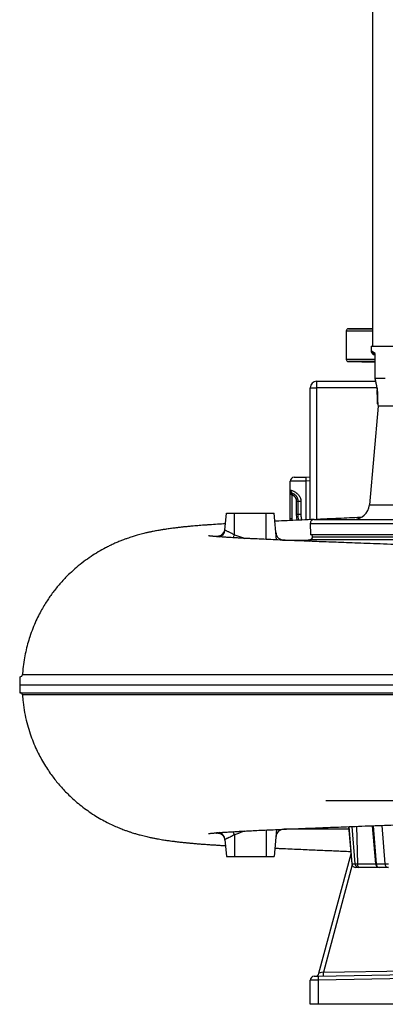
# Model space of a CAD drawing. Header units: millimetres. Extents: x 5580 to 12274, y 2394 to 14725.
# Tile 1 of 13: x 5580 to 7869, y 2394 to 8559. Entities that reach past the tile are written whole.
import ezdxf

# ---------------------------------------------------------------- set-up
doc = ezdxf.new("R2010")
doc.units = ezdxf.units.MM
doc.header["$LTSCALE"] = 5

msp = doc.modelspace()

# ---------------------------------------------------------------- linework, layer by layer
at = {"color": 7, "linetype": 'Continuous', "lineweight": 25}
for p, q in [((7789.1, 11260.1), (7789.1, 6514.9)), ((7624.1, 6608.9), (7624.1, 6433.3)), ((7789.1, 6626.5), (7638.8, 6623.9)), ((7781.1, 6514.9), (7780.6, 6486.1)), ((7781.1, 6514.9), (11017, 6514.9)), ((7638.8, 6418.3), (7804, 6415.5)), ((7439.1, 6294.9), (7439.1, 6254.9)), ((7439.1, 6294.9), (7807.7, 6294.9)), ((7803.7, 6313.7), (7803.8, 6313.4)), ((7869.2, 6313.4), (7803.8, 6313.4)), ((7399.1, 5428.2), (7399.1, 6254.9)), ((7399.1, 6254.9), (7439.1, 6254.9)), ((7824.1, 6139.9), (7769.9, 5521.2)), ((7821.9, 6148.1), (7824.1, 6139.9)), ((7924.9, 6139.9), (7824.1, 6139.9)), ((7298.6, 5694), (7372.3, 5695.3)), ((7372.3, 5695.3), (7399.1, 5695.8)), ((7372.3, 5670.3), (7274.1, 5669)), ((7274.1, 5614.3), (7274.1, 5669)), ((7274.1, 5434.1), (7274.1, 5614.3)), ((7284.1, 5582.7), (7288.4, 5591.7)), ((7284.1, 5582.7), (7284.1, 5434.1)), ((7287.4, 5581.3), (7290.7, 5590.7)), ((7314.1, 5462.9), (7314.1, 5543.6)), ((7314.1, 5543.6), (7324.1, 5543.6)), ((7324.1, 5543.6), (7340.7, 5543.6)), ((7324.1, 5462.9), (7324.1, 5543.6)), ((7340.7, 5543.6), (7340.7, 5462.9)), ((6864.7, 5363.3), (6874.1, 5469.9)), ((6874.1, 5469.9), (6924.1, 5469.9)), ((6924.1, 5469.9), (7124.1, 5469.9)), ((6924.1, 5334.4), (6924.1, 5469.9)), ((7124.1, 5469.9), (7174.1, 5469.9)), ((7188.8, 5301.7), (7174.1, 5469.9)), ((7274.5, 5422.7), (7274.1, 5434.1)), ((7284.1, 5434.1), (7274.1, 5434.1)), ((7314.1, 5462.9), (7324.1, 5462.9)), ((7324.1, 5462.9), (7340.7, 5462.9)), ((7424.5, 5429.9), (8021.5, 5429.9)), ((7399.5, 5404.5), (7400.7, 5334.9)), ((7399.1, 5304.9), (7400.5, 5304.9)), ((7400.5, 5304.9), (7404, 5304.9)), ((7400.7, 5334.9), (8013.2, 5334.9)), ((7404, 5304.9), (8009.3, 5304.9)), ((7234.8, 5299.9), (7378.8, 5299.9)), ((5580.7, 4444.9), (5579.9, 4394.9)), ((5579.9, 4394.9), (5580.7, 4344.9)), ((6924.1, 3455.4), (6924.1, 3319.9)), ((7188.8, 3488.1), (7174.1, 3319.9)), ((7640.9, 3489.9), (7234.8, 3489.9)), ((7639.5, 3506.3), (7659.9, 3272.7)), ((7787.8, 3511.8), (7808.7, 3272.7)), ((6864.7, 3426.5), (6874.1, 3319.9)), ((7454, 2587.7), (7654.4, 3335.8)), ((6874.1, 3319.9), (6924.1, 3319.9)), ((6924.1, 3319.9), (7124.1, 3319.9)), ((7124.1, 3319.9), (7174.1, 3319.9)), ((7660.1, 3272.7), (7679.3, 3272.7)), ((7679.3, 3272.7), (7696.1, 3272.7)), ((7811.2, 3272.7), (7866.8, 3272.7)), ((7866.8, 3272.7), (7889, 3272.7)), ((7684.9, 3249.9), (7684.8, 3249.9)), ((7703.7, 3249.9), (7684.9, 3249.9)), ((7705, 3249.9), (7703.7, 3249.9)), ((7833.6, 3249.9), (7705, 3249.9)), ((7833.8, 3249.9), (7833.6, 3249.9)), ((7888.6, 3249.9), (7833.8, 3249.9)), ((7448.2, 2569.5), (9304.1, 2601.9)), ((7448.2, 2544.5), (7399.1, 2544)), ((7399.1, 2393.6), (7399.1, 2544)), ((7423.6, 2569), (7448.2, 2569.5)), ((9304.1, 2576.9), (7448.2, 2544.5)), ((7448.2, 2544.5), (7448.2, 2393.6)), ((7448.2, 2393.6), (7399.1, 2393.6)), ((9399.1, 2393.6), (7448.2, 2393.6))]:
    msp.add_line(p, q, dxfattribs=at)
at = {"color": 8, "linetype": 'Continuous', "lineweight": 25}
for p, q in [((7789.1, 6608.9), (7624.1, 6608.9)), ((7638.8, 6623.9), (7789.1, 6623.9)), ((7624.1, 6433.3), (7803.6, 6433.3)), ((7803.7, 6418.3), (7638.8, 6418.3)), ((7439.1, 6254.9), (7439.1, 5429.9)), ((7816.1, 6254.9), (7439.1, 6254.9)), ((7817.9, 6243.3), (7818, 6242.2)), ((7399.1, 5670.8), (7372.3, 5670.3)), ((7372.3, 5670.3), (7372.3, 5427)), ((7769.9, 5521.2), (11028.2, 5521.2)), ((7124.1, 5304.6), (7124.1, 5469.9)), ((7284.1, 5434.1), (7284.5, 5423.1)), ((7399.5, 5404.5), (8019.2, 5404.5)), ((6803.2, 5322.9), (6803.1, 5324.8)), ((7404, 5304.9), (7403.2, 5292.7)), ((7414.1, 5319.9), (8011.9, 5319.9)), ((6803.1, 3465.1), (6803, 3466.9)), ((7124.1, 3485.2), (7124.1, 3319.9)), ((7639.8, 3506.3), (7660.1, 3272.7)), ((7659.2, 3507.1), (7679.3, 3272.7)), ((7688.7, 3508.2), (7696.1, 3272.7)), ((7792.2, 3512), (7811.2, 3272.7)), ((7848.3, 3514.1), (7866.8, 3272.7)), ((7659.9, 3272.7), (7660.1, 3272.7)), ((7696.1, 3272.7), (7808.7, 3272.7)), ((7808.7, 3272.7), (7811.2, 3272.7)), ((7661.3, 3266.5), (7481.4, 2595)), ((7481.4, 2595), (9252.7, 2626))]:
    msp.add_line(p, q, dxfattribs=at)
at = {"color": 8, "linetype": 'Continuous', "lineweight": 25, "flags": 128}
for points in [[(7804.2, 6441.8), (7804.3, 6442), (7804.5, 6442.1)], [(7316.9, 5424.6), (7314.9, 5441.8), (7314.1, 5462.9)], [(6917.6, 5315), (6918.3, 5317.2), (6921.1, 5325.5), (6924.1, 5334.4)], [(5597, 4458.9), (5599.9, 4458.9), (5609.2, 4458.9), (5625.1, 4458.9), (5647.6, 4458.9), (5676.9, 4458.9), (5709.2, 4458.9), (5747, 4458.9), (5790.4, 4458.9), (5839.4, 4458.9), (5894.7, 4458.9), (5955.7, 4458.9), (6022.3, 4458.9), (6094.5, 4458.9), (6168.9, 4458.9), (6248.3, 4458.9), (6333, 4458.9), (6422.6, 4458.9), (6518.7, 4458.8), (6619.9, 4458.8), (6726.3, 4458.8), (6837.5, 4458.8), (6945.7, 4458.8), (7057.7, 4458.8), (7173.6, 4458.8), (7293, 4458.8), (7417.7, 4458.8), (7545.5, 4458.8), (7676.8, 4458.8), (7810.8, 4458.8), (7937.7, 4458.8)], [(6924.1, 3455.4), (6921.1, 3464.3), (6918.3, 3472.6), (6917.5, 3474.9)]]:
    msp.add_lwpolyline(points, dxfattribs=at)
at = {"color": 7, "linetype": 'Continuous', "lineweight": 25, "flags": 128}
for points in [[(6865.2, 3421), (6863.5, 3430.4), (6860.6, 3438.1)], [(7705, 3249.9), (7703.4, 3250.3), (7701.8, 3251.6), (7700.3, 3253.7), (7699, 3256.5), (7697.9, 3259.9), (7697, 3263.8), (7696.4, 3268.2), (7696.1, 3272.7)]]:
    msp.add_lwpolyline(points, dxfattribs=at)
at = {"color": 7, "linetype": 'Continuous', "lineweight": 25}
for centre, radius, start, end in [((7639.1, 6608.9), 15, 91, 180), ((7811.4, 6482.8), 24.9, 178.68545, 239.39878), ((7639.1, 6433.3), 15, 180, 269), ((7786.1, 6439.9), 25, 44.66229, 59.45347), ((7439.1, 6254.9), 40, 90, 180), ((7835.2, 6242.9), 17.2, 182.06846, 201.20803), ((7846.1, 6154.5), 25, 181.99999, 194.66245), ((7299.1, 5669), 25, 91, 180), ((7730.5, 5682.8), 358.4, 178.00162, 181.99838), ((7299.1, 5614.3), 25, 180, 250.52878), ((7299.1, 5614.3), 35, 244.62307, 250.52878), ((7274.1, 5543.6), 40, 0, 70.52878), ((7670.3, 5529.9), 100, 270, 355), ((7424.5, 5404.9), 25, 90, 181), ((6815.5, 5373.2), 50, 329.76232, 354.99935), ((6814.9, 5367.6), 50, 287.92667, 354.99999), ((7234.8, 5349.9), 50, 185, 270), ((7377.3, 5349.9), 50, 270, 295.84193), ((7378.8, 5349.8), 49.9, 270.00073, 295.85938), ((7399.1, 5319.9), 15, 270, 0), ((7399.1, 5320), 15, 359.64893, 83.65413), ((5582, 4459.9), 15, 270.00003, 356.27337), ((5582, 4329.9), 15, 3.67155, 89.99997), ((6814.9, 3422.2), 50, 5.00001, 70.04479), ((7234.8, 3439.9), 50, 90, 175), ((7684.8, 3274.9), 25, 185, 270), ((7684.9, 3274.8), 24.9, 184.7632, 269.8098), ((7703.9, 3274.6), 24.7, 184.41535, 269.52514), ((7833.6, 3274.9), 25, 185, 270), ((7834.9, 3273.6), 23.7, 182.0055, 267.36501), ((7890, 3273.1), 23.3, 180.98854, 266.34228), ((7123.2, 2582.5), 358.4, 358.00162, 1.99838), ((7424.1, 2544), 25, 91, 180), ((7429.8, 2594.1), 25, 271, 345), ((7806.4, 2557), 358.4, 178.00162, 181.99838)]:
    msp.add_arc(centre, radius, start, end, dxfattribs=at)
at = {"color": 8, "linetype": 'Continuous', "lineweight": 25}
for centre, radius, start, end in [((7824.5, 6475.2), 24.8, 178.14509, 205.72165), ((6815.4, 5373.2), 50, 255.75057, 329.75472), ((7384.4, 5312.2), 20.9, 292.80216, 339.48837), ((6815.4, 3416.6), 50, 25.46576, 104.25028)]:
    msp.add_arc(centre, radius, start, end, dxfattribs=at)
at = {"color": 7, "linetype": 'Continuous', "lineweight": 25}
msp.add_ellipse((7481.8, 2595), major_axis=(27.9, 7.4), ratio=0.0034, start_param=1.585705, end_param=3.139643, dxfattribs=at)
for points, knots in [([(7780.8, 6486.1), (7780.7, 6485.2), (7780.6, 6482.2), (7781.9, 6477.6), (7784.2, 6472.6), (7787.3, 6468.7), (7790.7, 6465.7), (7793.7, 6463.8), (7795.5, 6463.1), (7796.2, 6462.9)], [0, 0, 0, 0, 0.093894, 0.297679, 0.480004, 0.645593, 0.796264, 0.932141, 1, 1, 1, 1]), ([(7786.6, 6483.4), (7788.1, 6482.5), (7790, 6481.4), (7794.4, 6479), (7796.9, 6477.6), (7799.7, 6476)], [0, 0, 0, 0, 0.5, 0.5, 1, 1, 1, 1]), ([(7799.7, 6476), (7800, 6475.8), (7800.3, 6475.4), (7801, 6474.3), (7801.3, 6473.5), (7801.9, 6471.7), (7802.2, 6470.6), (7802.6, 6468.7), (7802.7, 6468.1), (7802.9, 6466.7), (7803.1, 6465.9), (7803.4, 6463.6), (7803.6, 6462), (7803.9, 6459.3), (7804, 6458.4), (7804.1, 6456.5), (7804.2, 6455.5), (7804.3, 6452.6), (7804.4, 6450.6), (7804.5, 6446.4), (7804.6, 6444.3), (7804.5, 6442.1)], [0, 0, 0, 0, 0.125, 0.125, 0.25, 0.25, 0.375, 0.375, 0.4375, 0.4375, 0.5, 0.5, 0.625, 0.625, 0.6875, 0.6875, 0.75, 0.75, 0.875, 0.875, 1, 1, 1, 1]), ([(7796.8, 6462.5), (7796.6, 6462.6), (7795.8, 6463), (7796, 6462.9), (7796.1, 6462.8)], [0, 0, 0, 0, 0.2754807, 1, 1, 1, 1]), ([(7802.5, 6464.5), (7802.4, 6464.5), (7802.4, 6464.7), (7802.6, 6463.8), (7803, 6461.9), (7803.4, 6458.5), (7803.9, 6453.7), (7804.1, 6448.1), (7804.1, 6443.9), (7804.2, 6441.8)], [0, 0, 0, 0, 0.02279, 0.135323, 0.272117, 0.43657, 0.612914, 0.809852, 1, 1, 1, 1]), ([(7804.2, 6441.8), (7804.1, 6427.5), (7803.8, 6384.8), (7803.5, 6342.1), (7803.4, 6313.7)], [0, 0, 0, 0, 0.335445, 1, 1, 1, 1]), ([(7804.2, 6441.8), (7804.1, 6425.2), (7803.8, 6382.5), (7803.5, 6339.8), (7803.4, 6313.7)], [0, 0, 0, 0, 0.3896481, 1, 1, 1, 1]), ([(7803.4, 6313.6), (7803.6, 6312.6), (7805.4, 6304.9), (7808.4, 6291.7), (7811.9, 6275.7), (7814.5, 6263.2), (7816.2, 6254.6), (7817.2, 6248.6), (7817.7, 6245), (7818, 6243.1), (7818, 6242.2), (7818, 6242.2), (7818, 6242.2)], [0, 0, 0, 0, 0.038084, 0.294897, 0.514148, 0.667602, 0.797379, 0.873989, 0.928194, 0.967729, 0.990902, 1, 1, 1, 1]), ([(7803.8, 6313.4), (7805.4, 6306.5), (7807, 6299.7), (7809.3, 6289.6), (7810, 6286.2), (7811.5, 6279.5), (7812.2, 6276.1), (7813.6, 6269.5), (7814.3, 6266.2), (7815.6, 6259.7), (7816.2, 6256.5), (7817.1, 6251.8), (7817.3, 6250.3), (7817.8, 6247.2), (7818.1, 6245.7), (7818.5, 6242.8), (7818.7, 6241.4), (7819, 6238.9), (7819.1, 6237.7), (7819.1, 6236.6)], [0, 0, 0, 0, 0.25, 0.25, 0.375, 0.375, 0.5, 0.5, 0.625, 0.625, 0.75, 0.75, 0.8125, 0.8125, 0.875, 0.875, 0.9375, 0.9375, 1, 1, 1, 1]), ([(7821.1, 6153.7), (7821.1, 6153.7), (7821.1, 6153.2), (7821, 6155.1), (7820.9, 6159.3), (7820.6, 6166.6), (7820.3, 6176.6), (7819.8, 6189.3), (7819.3, 6204.8), (7818.7, 6222.4), (7818.2, 6235.6), (7818, 6242.2)], [0, 0, 0, 0, 0.015007, 0.129944, 0.245737, 0.36405, 0.48314, 0.610824, 0.739202, 0.869366, 1, 1, 1, 1]), ([(7274.1, 5614.3), (7274.1, 5614.3), (7274.7, 5614.1), (7276.7, 5613.6), (7277.4, 5613.4), (7278.9, 5612.9), (7279.4, 5612.8), (7280.5, 5612.4), (7281.1, 5612.2), (7284.2, 5611.2), (7287.3, 5610.1), (7292.6, 5607.7), (7294.5, 5606.9), (7298.5, 5604.9), (7300.5, 5603.8), (7304.8, 5601.3), (7306.9, 5599.9), (7310.2, 5597.6), (7311.3, 5596.7), (7313.6, 5595), (7314.7, 5594.1), (7320.2, 5589.4), (7324.4, 5585.1), (7329.1, 5578.7), (7330, 5577.4), (7331.8, 5574.7), (7332.6, 5573.3), (7334.9, 5569.1), (7336.2, 5566.1), (7337.9, 5561.5), (7338.4, 5560), (7339.2, 5556.8), (7339.6, 5555.1), (7340.4, 5550.2), (7340.7, 5546.9), (7340.7, 5543.6)], [0, 0, 0, 0, 0.125, 0.125, 0.1875, 0.1875, 0.21875, 0.21875, 0.25, 0.25, 0.375, 0.375, 0.4375, 0.4375, 0.5, 0.5, 0.5625, 0.5625, 0.59375, 0.59375, 0.625, 0.625, 0.75, 0.75, 0.78125, 0.78125, 0.8125, 0.8125, 0.875, 0.875, 0.90625, 0.90625, 0.9375, 0.9375, 1, 1, 1, 1]), ([(7284.1, 5582.7), (7283, 5583.7), (7282.1, 5584.9), (7280.4, 5587.3), (7279.7, 5588.5), (7277.8, 5592.4), (7276.9, 5595.1), (7275.4, 5600.5), (7274.9, 5603.3), (7274.4, 5607.4), (7274.3, 5608.8), (7274.1, 5611.5), (7274.1, 5612.9), (7274.1, 5614.3)], [0, 0, 0, 0, 0.125, 0.125, 0.25, 0.25, 0.5, 0.5, 0.75, 0.75, 0.875, 0.875, 1, 1, 1, 1]), ([(7324.1, 5543.6), (7324.1, 5548.1), (7323.5, 5552.5), (7321.7, 5558.9), (7321, 5560.9), (7319.4, 5564.9), (7318.4, 5566.8), (7316.9, 5569.5), (7316.3, 5570.3), (7315.2, 5572), (7314.7, 5572.8), (7312.9, 5575.1), (7311.7, 5576.5), (7309.9, 5578.5), (7309.3, 5579.1), (7308.1, 5580.2), (7307.5, 5580.8), (7305.8, 5582.3), (7304.7, 5583.2), (7302.5, 5584.7), (7301.5, 5585.4), (7299.6, 5586.6), (7298.7, 5587.1), (7297.1, 5588), (7296.4, 5588.4), (7295, 5589), (7294.4, 5589.3), (7292.8, 5590), (7292.1, 5590.3), (7291, 5590.6), (7290.7, 5590.7), (7290.7, 5590.7)], [0, 0, 0, 0, 0.125, 0.125, 0.1875, 0.1875, 0.25, 0.25, 0.28125, 0.28125, 0.3125, 0.3125, 0.375, 0.375, 0.40625, 0.40625, 0.4375, 0.4375, 0.5, 0.5, 0.5625, 0.5625, 0.625, 0.625, 0.6875, 0.6875, 0.75, 0.75, 0.875, 0.875, 1, 1, 1, 1]), ([(7420.9, 5429.2), (7415.8, 5428.9), (7384, 5427.6), (7328.2, 5425.1), (7255.1, 5421.9), (7205.6, 5419.6), (7181.1, 5418.5), (7178.6, 5418.4)], [0, 0, 0, 0, 0.059291, 0.36987, 0.671807, 0.966278, 1, 1, 1, 1]), ([(7327.1, 5425.1), (7327, 5425.6), (7324.1, 5437.9), (7324.1, 5450.7), (7324.1, 5462.9)], [0, 0, 0, 0, 0.040501, 1, 1, 1, 1]), ([(7718, 5442), (7710.1, 5441.7), (7679.8, 5440.4), (7626.6, 5438.1), (7557.4, 5435.1), (7493.9, 5432.3), (7454.3, 5430.6), (7437.9, 5429.9)], [0, 0, 0, 0, 0.081076, 0.312759, 0.558496, 0.817168, 1, 1, 1, 1]), ([(6868.2, 5402.5), (6851.6, 5401.5), (6816.5, 5399.4), (6776.7, 5396.8), (6745.8, 5394.6), (6724.7, 5393), (6704.8, 5391.5), (6685.7, 5389.9), (6665.8, 5388.2), (6643.9, 5386.2), (6623.8, 5384.3), (6607.2, 5382.6), (6595.6, 5381.4), (6585.8, 5380.3), (6576.8, 5379.3), (6567.3, 5378.2), (6556.5, 5376.9), (6544.4, 5375.4), (6530.8, 5373.7), (6516.6, 5371.8), (6502.8, 5369.8), (6490.5, 5368), (6479.2, 5366.2), (6468, 5364.4), (6456.3, 5362.4), (6443.9, 5360.3), (6430.3, 5357.8), (6416.9, 5355.1), (6405.6, 5352.8), (6396.7, 5351), (6389.1, 5349.3), (6380.4, 5347.3), (6369.9, 5344.9), (6356.3, 5341.6), (6340.7, 5337.7), (6324.4, 5333.2), (6309.9, 5329.1), (6296.5, 5325.1), (6283.1, 5320.9), (6268.5, 5316.1), (6252.5, 5310.6), (6233.8, 5303.9), (6212.1, 5295.5), (6188.5, 5285.7), (6164.6, 5275.1), (6141, 5263.9), (6110.2, 5248.3), (6071.7, 5226.9), (6026, 5198.2), (5980.4, 5165.8), (5935.6, 5130), (5898, 5096.1), (5867.6, 5065.9), (5843.6, 5040.3), (5820.9, 5014.2), (5799.4, 4987.7), (5779.1, 4960.8), (5759.9, 4933.4), (5740.9, 4904.2), (5721.4, 4871.8), (5701.3, 4834.8), (5680.9, 4793.1), (5661, 4746.3), (5643.6, 4698.2), (5628.9, 4649.5), (5616.7, 4600.9), (5606.9, 4548.9), (5600.1, 4501.2), (5598.2, 4470.8), (5597.4, 4458.9)], [0, 0, 0, 0, 0.038684, 0.081565, 0.10087, 0.120254, 0.139325, 0.156892, 0.174435, 0.195371, 0.219692, 0.2337, 0.245593, 0.255352, 0.263683, 0.273274, 0.28418, 0.296511, 0.310196, 0.32521, 0.339666, 0.352059, 0.362589, 0.373201, 0.384354, 0.395888, 0.408175, 0.420422, 0.430682, 0.437391, 0.442983, 0.449337, 0.456891, 0.46566, 0.478216, 0.489501, 0.499304, 0.50696, 0.514959, 0.523484, 0.532553, 0.542576, 0.553915, 0.566183, 0.578168, 0.589815, 0.601146, 0.623337, 0.645824, 0.668729, 0.692131, 0.715473, 0.729773, 0.743853, 0.757715, 0.771363, 0.784801, 0.798033, 0.811443, 0.82645, 0.843191, 0.861668, 0.881882, 0.903835, 0.922651, 0.942582, 0.96363, 0.985797, 1, 1, 1, 1]), ([(9831.3, 5212.9), (9805.8, 5213.7), (9756.3, 5215.2), (9682.8, 5217.5), (9612.8, 5219.6), (9546.3, 5221.6), (9483.4, 5223.5), (9424.4, 5225.3), (9369.3, 5226.9), (9317.5, 5228.5), (9269.2, 5230), (9224.4, 5231.3), (9183.1, 5232.5), (9144, 5233.7), (9105.6, 5234.9), (9048.3, 5236.6), (8973, 5238.9), (8880.5, 5241.7), (8802.6, 5244.1), (8738.3, 5246), (8685.3, 5247.7), (8630, 5249.4), (8565.6, 5251.5), (8491.5, 5253.8), (8407.4, 5256.5), (8318.8, 5259.4), (8233.2, 5262.3), (8151.1, 5265.1), (8074.3, 5267.7), (7998.6, 5270.4), (7919.1, 5273.2), (7837.8, 5276.1), (7755.8, 5279.1), (7680, 5282), (7610.2, 5284.6), (7545.6, 5287.1), (7484.9, 5289.5), (7423.8, 5291.9), (7362.5, 5294.4), (7300.8, 5296.9), (7240.6, 5299.4), (7181.1, 5302), (7122.2, 5304.7), (7073.6, 5307), (7035, 5308.8), (7005.5, 5310.3), (6977.2, 5311.8), (6950.6, 5313.3), (6926.4, 5314.6), (6906.5, 5315.8), (6890.4, 5316.8), (6876.7, 5317.7), (6863.3, 5318.5), (6849.5, 5319.5), (6835.6, 5320.4), (6824.5, 5321.3), (6816.2, 5321.9), (6810.4, 5322.4), (6805.2, 5322.8), (6800.5, 5323.2), (6795.9, 5323.5), (6791.2, 5323.9), (6786.3, 5324.4), (6781.3, 5324.8), (6776.2, 5325.3), (6771.5, 5325.8), (6767.6, 5326.2), (6764.8, 5326.5), (6763, 5326.7), (6761.9, 5326.8), (6761.3, 5326.9), (6761.1, 5326.9), (6761.1, 5326.9), (6761.1, 5326.9)], [0, 0, 0, 0, 0.019455, 0.03789, 0.05532, 0.071753, 0.087194, 0.101643, 0.115099, 0.12756, 0.139544, 0.150429, 0.160241, 0.169677, 0.179033, 0.188309, 0.211547, 0.234244, 0.256383, 0.269162, 0.282099, 0.295929, 0.310667, 0.330725, 0.352221, 0.375146, 0.39949, 0.419608, 0.440594, 0.461632, 0.481899, 0.507078, 0.530982, 0.553619, 0.574999, 0.595134, 0.61463, 0.633883, 0.656039, 0.677869, 0.699992, 0.723171, 0.747405, 0.772437, 0.786517, 0.800627, 0.814765, 0.828918, 0.842335, 0.85457, 0.863357, 0.87152, 0.880274, 0.889965, 0.900585, 0.911039, 0.916341, 0.921361, 0.926101, 0.930559, 0.934828, 0.939847, 0.945862, 0.952249, 0.959467, 0.967283, 0.974379, 0.980552, 0.985809, 0.990431, 0.995139, 0.999937, 1, 1, 1, 1]), ([(6858.5, 5348.1), (6857.6, 5346.5), (6855.3, 5342.7), (6850.7, 5337.5), (6845.1, 5332.8), (6839.2, 5329.1), (6833.4, 5326.5), (6827.9, 5324.8), (6823.1, 5323.8), (6819.1, 5323.5), (6816.2, 5323.4), (6814.2, 5323.5), (6812.9, 5323.6), (6812.8, 5323.6), (6812.8, 5323.6)], [0, 0, 0, 0, 0.08305, 0.197684, 0.306346, 0.409012, 0.505168, 0.593466, 0.67142, 0.737794, 0.796874, 0.856352, 0.922428, 1, 1, 1, 1]), ([(6864.7, 5363.3), (6864.7, 5363.3), (6864.9, 5363.2), (6865.3, 5363), (6865.6, 5362.9), (6866.9, 5362.4), (6868.1, 5361.8), (6870.6, 5360.8), (6871.5, 5360.4), (6873.5, 5359.6), (6874.5, 5359.2), (6878, 5357.7), (6880.6, 5356.6), (6884.8, 5354.6), (6886.3, 5354), (6889.4, 5352.6), (6891, 5351.8), (6895.8, 5349.5), (6899.2, 5347.9), (6904.4, 5345.2), (6906.2, 5344.3), (6909.7, 5342.4), (6911.5, 5341.5), (6916.9, 5338.5), (6920.5, 5336.5), (6924.1, 5334.4)], [0, 0, 0, 0, 0.0625, 0.0625, 0.125, 0.125, 0.25, 0.25, 0.3125, 0.3125, 0.375, 0.375, 0.5, 0.5, 0.5625, 0.5625, 0.625, 0.625, 0.75, 0.75, 0.8125, 0.8125, 0.875, 0.875, 1, 1, 1, 1]), ([(5580.2, 4394.9), (5580.3, 4394.9), (5580.4, 4394.9), (5584.9, 4394.9), (5593.1, 4394.9), (5605.1, 4394.9), (5620.7, 4394.9), (5640, 4394.9), (5663.1, 4394.9), (5689.9, 4394.9), (5720.4, 4394.9), (5754.7, 4394.9), (5792.5, 4394.9), (5834, 4394.9), (5879, 4394.9), (5927.6, 4394.9), (5979.7, 4394.9), (6035.2, 4394.9), (6094.1, 4394.9), (6156.5, 4394.9), (6222.3, 4394.9), (6291.2, 4394.9), (6363.5, 4394.9), (6439, 4394.9), (6517.8, 4394.9), (6599.5, 4394.9), (6684.3, 4394.9), (6772.2, 4394.9), (6862.8, 4394.9), (6956.1, 4394.9), (7051.8, 4394.9), (7150.2, 4394.9), (7250.9, 4394.9), (7353.6, 4394.9), (7458.4, 4394.9), (7565.3, 4394.9), (7674.1, 4394.9), (7784.4, 4394.9), (7896.3, 4394.9), (8009.9, 4394.9), (8124.7, 4394.9), (8240.7, 4394.9), (8357.7, 4394.9), (8475.8, 4394.9), (8591.4, 4394.9), (8704, 4394.9), (8813.6, 4394.9), (8923.7, 4394.9), (8997.3, 4394.9), (9034.1, 4394.9)], [0, 0, 0, 0, 0.016229, 0.037791, 0.059373, 0.080856, 0.102359, 0.123924, 0.145511, 0.166994, 0.188498, 0.210068, 0.231659, 0.253142, 0.274646, 0.296217, 0.317809, 0.339292, 0.360797, 0.382371, 0.403968, 0.425451, 0.446958, 0.468539, 0.490145, 0.511628, 0.533137, 0.554725, 0.57634, 0.597823, 0.619332, 0.640916, 0.662526, 0.684009, 0.705517, 0.727101, 0.74871, 0.770193, 0.791702, 0.813288, 0.834901, 0.856385, 0.877895, 0.899486, 0.921104, 0.940776, 0.960469, 0.980224, 1, 1, 1, 1]), ([(5581, 4344.9), (5580.9, 4344.9), (5579.8, 4344.9), (5583.8, 4344.9), (5593.5, 4344.9), (5610.4, 4344.9), (5633.7, 4344.9), (5663.7, 4344.9), (5700.4, 4344.9), (5743.6, 4344.9), (5793.3, 4344.9), (5849.4, 4344.9), (5911.9, 4344.9), (5974.9, 4344.9), (6036.7, 4344.9), (6095.7, 4344.9), (6158.1, 4344.9), (6223.8, 4344.9), (6292.9, 4344.9), (6365.2, 4344.9), (6440.8, 4344.9), (6519.5, 4344.9), (6601.4, 4344.9), (6686.3, 4344.9), (6774.1, 4344.9), (6864.7, 4344.9), (6958.1, 4344.9), (7054, 4344.9), (7152.3, 4344.9), (7252.9, 4344.9), (7355.7, 4344.9), (7460.7, 4344.9), (7567.5, 4344.9), (7676.2, 4344.9), (7786.7, 4344.9), (7898.7, 4344.9), (8012.2, 4344.9), (8127, 4344.9), (8243, 4344.9), (8360.2, 4344.9), (8478.2, 4344.9), (8595.4, 4344.9), (8711.6, 4344.9), (8826.7, 4344.9), (8942, 4344.9), (9019, 4344.9), (9057.5, 4344.9)], [0, 0, 0, 0, 0.002072, 0.030676, 0.059268, 0.087863, 0.11647, 0.145065, 0.173663, 0.202274, 0.230872, 0.259471, 0.288082, 0.316681, 0.33813, 0.359591, 0.381052, 0.402501, 0.423955, 0.445421, 0.466887, 0.48834, 0.509797, 0.531268, 0.552739, 0.574196, 0.595652, 0.61712, 0.638588, 0.660044, 0.681499, 0.702967, 0.724434, 0.745889, 0.767346, 0.788816, 0.810286, 0.831742, 0.853202, 0.874674, 0.896147, 0.917606, 0.938199, 0.958803, 0.979408, 1, 1, 1, 1]), ([(5597.6, 4330.9), (5598.6, 4315.9), (5601, 4278.7), (5610.1, 4221.2), (5623.5, 4159.6), (5640, 4102.4), (5658.6, 4049.6), (5678.9, 4001.2), (5700.1, 3957.1), (5722.8, 3915.4), (5746.4, 3876.6), (5770.5, 3840.9), (5793.8, 3809.2), (5817.1, 3780), (5841.4, 3751.9), (5867.3, 3724.1), (5896.6, 3695.1), (5929.5, 3665.3), (5966.4, 3634.9), (6005.7, 3605.7), (6046.7, 3578.3), (6087.5, 3553.9), (6126.4, 3533), (6162.4, 3515.6), (6195.5, 3501), (6223.7, 3489.7), (6247.4, 3481), (6266.7, 3474.3), (6284.2, 3468.6), (6298.2, 3464.2), (6310.2, 3460.6), (6321.7, 3457.3), (6335.4, 3453.6), (6350.8, 3449.5), (6367.1, 3445.5), (6382.6, 3441.9), (6400.3, 3438.1), (6418.7, 3434.3), (6439, 3430.4), (6456.9, 3427.3), (6473.2, 3424.5), (6487.7, 3422.3), (6501.1, 3420.3), (6513.2, 3418.5), (6525.4, 3416.8), (6536.5, 3415.4), (6546.5, 3414.1), (6555.6, 3413), (6565.8, 3411.8), (6577.2, 3410.4), (6589.8, 3409), (6602.4, 3407.7), (6614.1, 3406.5), (6623.5, 3405.5), (6631.3, 3404.8), (6638.3, 3404.1), (6646.6, 3403.3), (6657.1, 3402.4), (6670, 3401.2), (6683.8, 3400.1), (6697.5, 3398.9), (6710.2, 3397.9), (6721.9, 3397), (6735.7, 3396), (6752.7, 3394.7), (6774.4, 3393.2), (6798.8, 3391.6), (6825.5, 3389.9), (6848.8, 3388.4), (6863.4, 3387.6), (6868.2, 3387.3)], [0, 0, 0, 0, 0.018012, 0.04452, 0.069626, 0.093332, 0.115642, 0.136556, 0.156078, 0.174206, 0.19322, 0.210419, 0.225803, 0.240322, 0.255233, 0.270557, 0.286309, 0.305243, 0.324791, 0.344964, 0.365749, 0.385841, 0.40452, 0.421848, 0.437907, 0.453114, 0.464706, 0.476219, 0.486286, 0.494796, 0.500935, 0.508564, 0.517964, 0.529126, 0.541247, 0.552817, 0.563825, 0.582741, 0.600561, 0.617466, 0.632382, 0.647069, 0.660139, 0.67177, 0.684128, 0.697516, 0.705711, 0.715082, 0.725643, 0.737383, 0.750291, 0.764064, 0.775444, 0.784712, 0.791884, 0.798221, 0.805611, 0.816587, 0.829292, 0.84312, 0.855979, 0.867697, 0.878284, 0.887745, 0.90484, 0.923731, 0.944473, 0.966831, 0.988991, 1, 1, 1, 1]), ([(7495.8, 3669.3), (7498.7, 3669.4), (7520.9, 3670.2), (7543.1, 3669.9), (7562.4, 3669.6)], [0, 0, 0, 0, 0.1288958, 1, 1, 1, 1]), ([(7562.4, 3669.6), (7563.2, 3669.6), (7564, 3669.6), (7565.8, 3669.6), (7566.8, 3669.7), (7569.9, 3669.7), (7574.5, 3669.7), (7580.2, 3669.7), (7586.4, 3669.7), (7589.8, 3669.7), (7607.8, 3669.7), (7626.3, 3669.7), (7654.4, 3669.7), (7660.3, 3669.7), (7672.5, 3669.7), (7678.9, 3669.7), (7698.7, 3669.7), (7712.9, 3669.7), (7743.1, 3669.7), (7759.1, 3669.7), (7784.6, 3669.7), (7793.3, 3669.7), (7811.2, 3669.7), (7820.4, 3669.7), (7867.2, 3669.6), (7907.9, 3669.6), (7995.4, 3669.6), (8042.3, 3669.6), (8117.4, 3669.6), (8143.2, 3669.6), (8183.1, 3669.6), (8196.6, 3669.6), (8224, 3669.6), (8237.8, 3669.6), (8307.7, 3669.6), (8366.1, 3669.6), (8426.9, 3669.6)], [0, 0, 0, 0, 0.015625, 0.015625, 0.03125, 0.03125, 0.0625, 0.09375, 0.09375, 0.125, 0.125, 0.25, 0.25, 0.28125, 0.28125, 0.3125, 0.3125, 0.375, 0.375, 0.4375, 0.4375, 0.46875, 0.46875, 0.5, 0.5, 0.625, 0.625, 0.75, 0.75, 0.8125, 0.8125, 0.84375, 0.84375, 0.875, 0.875, 1, 1, 1, 1]), ([(6761.2, 3462.9), (6761.1, 3462.9), (6761, 3462.9), (6761.5, 3462.9), (6762.5, 3463), (6764.4, 3463.3), (6767.3, 3463.6), (6771.1, 3464), (6775.6, 3464.4), (6780.4, 3464.9), (6785.2, 3465.3), (6789.7, 3465.7), (6794.1, 3466.1), (6798.6, 3466.5), (6803.5, 3466.9), (6808.7, 3467.3), (6816, 3467.9), (6826.1, 3468.7), (6838.9, 3469.6), (6852.2, 3470.5), (6865.7, 3471.4), (6879.1, 3472.3), (6893.6, 3473.2), (6909.1, 3474.1), (6926.7, 3475.2), (6946.4, 3476.3), (6968.5, 3477.5), (6993, 3478.8), (7025, 3480.5), (7065.4, 3482.5), (7114.5, 3484.8), (7166.8, 3487.1), (7221.9, 3489.6), (7279.8, 3492), (7339.4, 3494.5), (7400.3, 3497), (7462.3, 3499.4), (7526.6, 3502), (7592.6, 3504.5), (7664.8, 3507.3), (7742.1, 3510.2), (7823.7, 3513.2), (7902.8, 3516), (7979, 3518.7), (8047, 3521.1), (8106.6, 3523.2), (8157.5, 3524.9), (8204.6, 3526.5), (8247.9, 3528), (8283.1, 3529.2), (8313.5, 3530.2), (8342.2, 3531.1), (8376.3, 3532.3), (8416, 3533.6), (8461.3, 3535), (8512.4, 3536.7), (8569.3, 3538.5), (8632.2, 3540.5), (8701, 3542.6), (8771.3, 3544.8), (8842.4, 3547), (8913.6, 3549.1), (8988.9, 3551.4), (9068.4, 3553.8), (9140.3, 3556), (9185.7, 3557.4), (9203.3, 3557.9)], [0, 0, 0, 0, 0.002699, 0.008453, 0.014212, 0.020733, 0.028412, 0.036788, 0.045779, 0.054025, 0.061425, 0.067977, 0.073679, 0.079317, 0.08469, 0.090364, 0.09634, 0.107763, 0.120027, 0.131657, 0.14222, 0.152926, 0.162927, 0.173808, 0.185633, 0.198404, 0.212123, 0.22679, 0.242407, 0.267421, 0.293081, 0.318866, 0.344777, 0.370812, 0.396969, 0.421732, 0.44659, 0.471549, 0.496601, 0.521094, 0.550919, 0.579238, 0.606051, 0.631357, 0.655155, 0.672681, 0.688887, 0.703757, 0.717287, 0.729472, 0.736666, 0.745488, 0.755947, 0.768048, 0.781797, 0.797201, 0.814264, 0.83299, 0.853377, 0.875417, 0.895041, 0.915799, 0.937683, 0.960681, 0.984782, 1, 1, 1, 1]), ([(6812.8, 3466.2), (6812.8, 3466.2), (6812.7, 3466.2), (6813.3, 3466.3), (6814.9, 3466.4), (6817.7, 3466.4), (6821.6, 3466.2), (6826.8, 3465.3), (6832.8, 3463.6), (6839.3, 3460.7), (6845.7, 3456.6), (6851.7, 3451.3), (6856.9, 3445.1), (6859.3, 3440.4), (6860.5, 3438)], [0, 0, 0, 0, 0.018177, 0.09425, 0.15911, 0.220527, 0.284733, 0.361866, 0.454535, 0.556042, 0.663664, 0.775948, 0.891117, 1, 1, 1, 1]), ([(6924.1, 3455.4), (6920.5, 3453.3), (6916.9, 3451.3), (6911.5, 3448.3), (6909.7, 3447.3), (6906.1, 3445.5), (6904.3, 3444.6), (6899.1, 3441.9), (6895.8, 3440.3), (6890.9, 3438), (6889.3, 3437.2), (6886.3, 3435.8), (6884.8, 3435.1), (6882, 3433.9), (6880.6, 3433.3), (6878, 3432.1), (6876.8, 3431.6), (6873.3, 3430.1), (6871.3, 3429.3), (6868.9, 3428.3), (6868.2, 3428), (6866.9, 3427.5), (6866.4, 3427.3), (6865.2, 3426.7), (6864.7, 3426.6), (6864.7, 3426.5)], [0, 0, 0, 0, 0.125, 0.125, 0.1875, 0.1875, 0.25, 0.25, 0.375, 0.375, 0.4375, 0.4375, 0.5, 0.5, 0.5625, 0.5625, 0.625, 0.625, 0.75, 0.75, 0.8125, 0.8125, 0.875, 0.875, 1, 1, 1, 1]), ([(7178.6, 3371.4), (7187.1, 3371), (7213.2, 3369.8), (7258.3, 3367.8), (7312.7, 3365.4), (7366.1, 3363), (7417.4, 3360.8), (7466.1, 3358.7), (7511.9, 3356.7), (7556, 3354.8), (7602.6, 3352.8), (7635.3, 3351.3), (7653.1, 3350.6)], [0, 0, 0, 0, 0.059716, 0.184319, 0.304871, 0.419372, 0.527234, 0.628034, 0.721262, 0.80749, 0.895076, 1, 1, 1, 1])]:
    msp.add_open_spline(points, degree=3, knots=knots, dxfattribs=at)
at = {"color": 8, "linetype": 'Continuous', "lineweight": 25}
for points, knots in [([(7781.2, 6486.1), (7781.1, 6486.2), (7780.8, 6486.3), (7784.3, 6484.5), (7786.6, 6483.4)], [0, 0, 0, 0, 0.363149, 1, 1, 1, 1]), ([(7803.2, 6459.9), (7802.7, 6459.9), (7800.9, 6460.1), (7799.7, 6460.9), (7798.8, 6461.4)], [0, 0, 0, 0, 0.26068, 1, 1, 1, 1]), ([(7819.1, 6236.6), (7819.3, 6230.1), (7819.7, 6217.1), (7820.3, 6199.6), (7820.8, 6184), (7821.2, 6171.2), (7821.5, 6161.2), (7821.7, 6154), (7821.9, 6149.5), (7821.9, 6147.6), (7821.9, 6148.1), (7821.9, 6148.1)], [0, 0, 0, 0, 0.127796, 0.255998, 0.385724, 0.516115, 0.631459, 0.747468, 0.86578, 0.984976, 1, 1, 1, 1]), ([(7340.7, 5462.9), (7341, 5454.5), (7341.3, 5442), (7344.3, 5429.9), (7345.3, 5425.9)], [0, 0, 0, 0, 0.669051, 1, 1, 1, 1]), ([(6803.1, 5324.8), (6803.4, 5324.9), (6804, 5325.1), (6808, 5324.7), (6812.6, 5323.8), (6814.7, 5323.5)], [0, 0, 0, 0, 0.3479684, 0.7050583, 1, 1, 1, 1]), ([(6924.1, 5334.4), (6941.2, 5328.7), (6962.4, 5321.6), (6983, 5313), (6987, 5311.3)], [0, 0, 0, 0, 0.8082774, 1, 1, 1, 1]), ([(7362.2, 5294.4), (7365.4, 5295.9), (7370.6, 5298.2), (7376.5, 5299.4), (7378.4, 5299.8), (7378.8, 5299.9), (7378.8, 5299.9), (7378.8, 5299.9)], [0, 0, 0, 0, 0.516705, 0.829658, 0.906369, 0.969608, 1, 1, 1, 1]), ([(9972.1, 4331.1), (9972.1, 4331.1), (9939.7, 4331.1), (9874.4, 4331.1), (9775.7, 4331.1), (9676.2, 4331), (9564.3, 4331), (9440, 4331), (9314.2, 4331), (9199, 4331), (9094.5, 4331), (8990, 4331), (8886.2, 4331), (8783.6, 4331), (8681.9, 4331), (8580.5, 4331), (8467.7, 4331), (8343.8, 4331), (8209, 4331), (8074.9, 4331), (7941.8, 4331), (7821.3, 4331), (7713.2, 4331), (7617.1, 4331), (7522.2, 4331), (7417.7, 4331), (7304.6, 4331), (7183.3, 4331), (7064.6, 4331), (6948.9, 4331), (6837.2, 4331), (6729.5, 4331), (6626.2, 4331), (6526.8, 4331), (6431.4, 4331), (6340, 4331), (6253.1, 4331), (6170.8, 4330.9), (6094.4, 4330.9), (6023.7, 4330.9), (5958.6, 4330.9), (5898.5, 4330.9), (5843.3, 4330.9), (5793.2, 4330.9), (5748.5, 4330.9), (5709.3, 4330.9), (5675.6, 4330.9), (5647.4, 4330.9), (5625.3, 4330.9), (5609.1, 4330.9), (5599.9, 4330.9), (5596, 4330.9), (5597.1, 4330.9), (5597.2, 4330.9)], [0, 0, 0, 0, 0, 0.015524, 0.031048, 0.046634, 0.06222, 0.08327, 0.104356, 0.120373, 0.136391, 0.15247, 0.168549, 0.18423, 0.199911, 0.215648, 0.231386, 0.252623, 0.273895, 0.295418, 0.316978, 0.338611, 0.354862, 0.371113, 0.387424, 0.403735, 0.425749, 0.447799, 0.470112, 0.492464, 0.514895, 0.537114, 0.559413, 0.581752, 0.604375, 0.627038, 0.649985, 0.672972, 0.696038, 0.718423, 0.740878, 0.763367, 0.786104, 0.808877, 0.831903, 0.854966, 0.878102, 0.901943, 0.925862, 0.949821, 0.97406, 0.998337, 1, 1, 1, 1]), ([(6814.6, 3466.4), (6812.6, 3466), (6808, 3465.1), (6804, 3464.7), (6803.4, 3464.9), (6803.1, 3465.1)], [0, 0, 0, 0, 0.289753, 0.654538, 1, 1, 1, 1]), ([(6987, 3478.5), (6983.1, 3476.9), (6962.5, 3468.2), (6941.3, 3461.2), (6924.1, 3455.4)], [0, 0, 0, 0, 0.187431, 1, 1, 1, 1])]:
    msp.add_open_spline(points, degree=3, knots=knots, dxfattribs=at)
at = {"color": 7, "linetype": 'Continuous', "lineweight": 25}
for points in [[(7804.5, 6442.1), (7804.3, 6399.2), (7804, 6356.3), (7803.8, 6313.4)], [(7803.8, 6313.4), (7803.8, 6313.4), (7803.8, 6313.4), (7803.8, 6313.4)]]:
    msp.add_open_spline(points, degree=3, dxfattribs=at)

doc.saveas('drawing.dxf')
